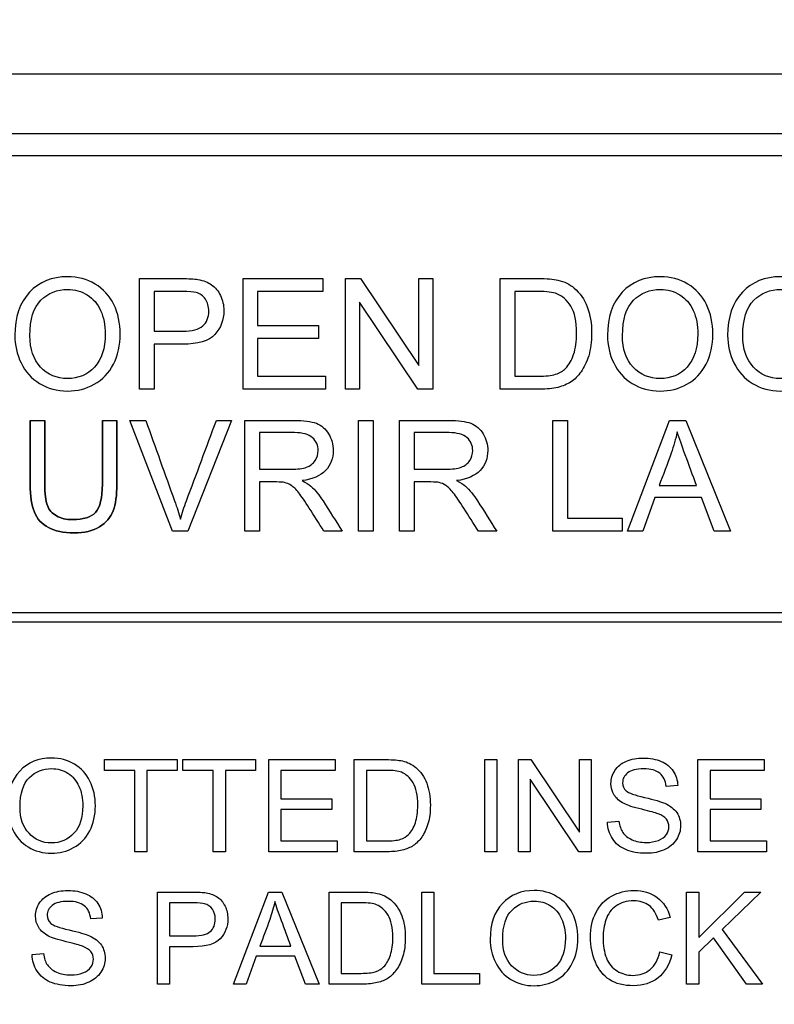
# Model space of a CAD drawing. Header units: inches. Extents: x 1 to 240, y -1 to 159.
# Tile 36 of 103: x 75.275 to 76.068, y 79.718 to 80.751. Entities that reach past the tile are written whole.
import ezdxf
from ezdxf.enums import TextEntityAlignment as Align

# ---------------------------------------------------------------- set-up
doc = ezdxf.new("R2010")
doc.units = ezdxf.units.IN
doc.header["$MEASUREMENT"] = 0
doc.layers.add('Default', color=7, linetype='Continuous')
doc.layers.add('LAB20180', color=7, linetype='Continuous')
doc.styles.add('SEACAD_Times_New_Roman', font='times.ttf')
doc.dimstyles.new('HAMMOND_(STH_-_240x160)', dxfattribs={"dimtxt": 1, "dimasz": 1.25, "dimexe": 0.5, "dimexo": 0.5, "dimgap": 0.25, "dimtad": 0, "dimtih": 1, "dimtoh": 1, "dimzin": 0, "dimdsep": 46, "dimtxsty": 'SEACAD_Times_New_Roman', "dimblk1": '_SE_FILLED', "dimblk2": '_SE_FILLED', "dimsah": 1, "dimcen": 0.5, "dimadec": 0, "dimazin": 0, "dimtfac": 0.8, "dimtofl": 0, "dimtmove": 0, "dimatfit": 3, "dimfxl": 1, "dimtolj": 1, "dimtzin": 0, "dimarcsym": 0})

# ---------------------------------------------------------------- blocks, each defined once
blk = doc.blocks.new('SE')
at = {"layer": 'LAB20180', "color": 7, "linetype": 'Continuous'}
for p, q in [((76.7518, 80.694), (74.5018, 80.694)), ((76.5638, 80.6315), (74.6898, 80.6315)), ((76.5638, 80.6085), (74.6898, 80.6085)), ((75.4009, 80.3634), (75.4009, 80.4796)), ((75.5097, 80.3634), (75.5097, 80.4796)), ((75.5097, 80.4796), (75.5935, 80.4796)), ((75.5935, 80.4796), (75.5935, 80.466)), ((75.6172, 80.3634), (75.6172, 80.4796)), ((75.6172, 80.4796), (75.633, 80.4796)), ((75.633, 80.4796), (75.6944, 80.3882)), ((75.6944, 80.3882), (75.6944, 80.4796)), ((75.6944, 80.4796), (75.7091, 80.4796)), ((75.7091, 80.4796), (75.7091, 80.3634)), ((75.7797, 80.3634), (75.7797, 80.4796)), ((75.4162, 80.466), (75.4162, 80.4242)), ((75.5935, 80.466), (75.525, 80.466)), ((75.525, 80.466), (75.525, 80.4302)), ((75.795, 80.466), (75.795, 80.377)), ((75.6934, 80.3634), (75.6319, 80.4547)), ((75.6319, 80.4547), (75.6319, 80.3634)), ((75.525, 80.4302), (75.5891, 80.4302)), ((75.5891, 80.4302), (75.5891, 80.4165)), ((75.5891, 80.4165), (75.525, 80.4165)), ((75.525, 80.4165), (75.525, 80.377)), ((75.4162, 80.4106), (75.4162, 80.3634)), ((75.525, 80.377), (75.5962, 80.377)), ((75.5962, 80.377), (75.5962, 80.3634)), ((75.4162, 80.3634), (75.4009, 80.3634)), ((75.5962, 80.3634), (75.5097, 80.3634)), ((75.6319, 80.3634), (75.6172, 80.3634)), ((75.7091, 80.3634), (75.6934, 80.3634)), ((75.2861, 80.3306), (75.3014, 80.3306)), ((75.362, 80.3306), (75.3772, 80.3306)), ((75.4357, 80.2144), (75.3909, 80.3306)), ((75.3909, 80.3306), (75.4075, 80.3306)), ((75.4974, 80.3306), (75.4518, 80.2144)), ((75.4817, 80.3306), (75.4974, 80.3306)), ((75.5117, 80.2144), (75.5117, 80.3306)), ((75.6309, 80.2144), (75.6309, 80.3306)), ((75.6309, 80.3306), (75.6462, 80.3306)), ((75.6462, 80.3306), (75.6462, 80.2144)), ((75.674, 80.2144), (75.674, 80.3306)), ((75.8352, 80.2144), (75.8352, 80.3306)), ((75.8352, 80.3306), (75.8505, 80.3306)), ((75.8505, 80.3306), (75.8505, 80.2281)), ((75.9134, 80.2144), (75.9577, 80.3306)), ((75.9577, 80.3306), (75.9746, 80.3306)), ((75.9746, 80.3306), (76.0218, 80.2144)), ((75.527, 80.3178), (75.527, 80.2794)), ((75.6893, 80.3178), (75.6893, 80.2794)), ((75.527, 80.266), (75.527, 80.2144)), ((75.6893, 80.266), (75.6893, 80.2144)), ((75.9467, 80.2622), (75.986, 80.2622)), ((75.942, 80.2496), (75.9296, 80.2144)), ((75.991, 80.2496), (75.942, 80.2496)), ((76.0043, 80.2144), (75.991, 80.2496)), ((75.8505, 80.2281), (75.9078, 80.2281)), ((75.9078, 80.2281), (75.9078, 80.2144)), ((75.4518, 80.2144), (75.4357, 80.2144)), ((75.527, 80.2144), (75.5117, 80.2144)), ((75.6138, 80.2144), (75.5946, 80.2144)), ((75.6462, 80.2144), (75.6309, 80.2144)), ((75.6893, 80.2144), (75.674, 80.2144)), ((75.7761, 80.2144), (75.7569, 80.2144)), ((75.9078, 80.2144), (75.8352, 80.2144)), ((75.9296, 80.2144), (75.9134, 80.2144)), ((76.0218, 80.2144), (76.0043, 80.2144)), ((74.6893, 80.129), (76.5643, 80.129)), ((76.5643, 80.119), (74.6893, 80.119)), ((75.3641, 79.9633), (75.3641, 79.9746)), ((75.3641, 79.9746), (75.4404, 79.9746)), ((75.4404, 79.9746), (75.4404, 79.9633)), ((75.4465, 79.9633), (75.4465, 79.9746)), ((75.4465, 79.9746), (75.5229, 79.9746)), ((75.5229, 79.9746), (75.5229, 79.9633)), ((75.5367, 79.8779), (75.5367, 79.9746)), ((75.5367, 79.9746), (75.6065, 79.9746)), ((75.6065, 79.9746), (75.6065, 79.9633)), ((75.6264, 79.8779), (75.6264, 79.9746)), ((75.7637, 79.8779), (75.7637, 79.9746)), ((75.7637, 79.9746), (75.7764, 79.9746)), ((75.7764, 79.9746), (75.7764, 79.8779)), ((75.7989, 79.8779), (75.7989, 79.9746)), ((75.7989, 79.9746), (75.812, 79.9746)), ((75.812, 79.9746), (75.8631, 79.8985)), ((75.8631, 79.8985), (75.8631, 79.9746)), ((75.8631, 79.9746), (75.8754, 79.9746)), ((75.8754, 79.9746), (75.8754, 79.8779)), ((75.9874, 79.8779), (75.9874, 79.9746)), ((75.9874, 79.9746), (76.0571, 79.9746)), ((76.0571, 79.9746), (76.0571, 79.9633)), ((75.3959, 79.9633), (75.3641, 79.9633)), ((75.3959, 79.8779), (75.3959, 79.9633)), ((75.4404, 79.9633), (75.4086, 79.9633)), ((75.4086, 79.9633), (75.4086, 79.8779)), ((75.4783, 79.9633), (75.4465, 79.9633)), ((75.4783, 79.8779), (75.4783, 79.9633)), ((75.5229, 79.9633), (75.4911, 79.9633)), ((75.4911, 79.9633), (75.4911, 79.8779)), ((75.6065, 79.9633), (75.5494, 79.9633)), ((75.5494, 79.9633), (75.5494, 79.9335)), ((75.6392, 79.9633), (75.6392, 79.8892)), ((76.0571, 79.9633), (76.0001, 79.9633)), ((76.0001, 79.9633), (76.0001, 79.9335)), ((75.8623, 79.8779), (75.8111, 79.9539)), ((75.8111, 79.9539), (75.8111, 79.8779)), ((75.9663, 79.9474), (75.954, 79.9465)), ((75.5494, 79.9335), (75.6028, 79.9335)), ((75.6028, 79.9335), (75.6028, 79.9221)), ((76.0001, 79.9335), (76.0535, 79.9335)), ((76.0535, 79.9335), (76.0535, 79.9221)), ((75.6028, 79.9221), (75.5494, 79.9221)), ((75.5494, 79.9221), (75.5494, 79.8892)), ((76.0535, 79.9221), (76.0001, 79.9221)), ((76.0001, 79.9221), (76.0001, 79.8892)), ((75.8924, 79.909), (75.9045, 79.9101)), ((75.5494, 79.8892), (75.6087, 79.8892)), ((75.6087, 79.8892), (75.6087, 79.8779)), ((76.0001, 79.8892), (76.0594, 79.8892)), ((76.0594, 79.8892), (76.0594, 79.8779)), ((75.4086, 79.8779), (75.3959, 79.8779)), ((75.4911, 79.8779), (75.4783, 79.8779)), ((75.6087, 79.8779), (75.5367, 79.8779)), ((75.7764, 79.8779), (75.7637, 79.8779)), ((75.8111, 79.8779), (75.7989, 79.8779)), ((75.8754, 79.8779), (75.8623, 79.8779)), ((76.0594, 79.8779), (75.9874, 79.8779)), ((75.4199, 79.7388), (75.4199, 79.8356)), ((75.4995, 79.7388), (75.5365, 79.8356)), ((75.5365, 79.8356), (75.5506, 79.8356)), ((75.5506, 79.8356), (75.5898, 79.7388)), ((75.6002, 79.7388), (75.6002, 79.8356)), ((75.6975, 79.7388), (75.6975, 79.8356)), ((75.6975, 79.8356), (75.7101, 79.8356)), ((75.7101, 79.8356), (75.7101, 79.7502)), ((75.9754, 79.7388), (75.9754, 79.8356)), ((75.9754, 79.8356), (75.9882, 79.8356)), ((75.9882, 79.8356), (75.9882, 79.7879)), ((75.9882, 79.7879), (76.0362, 79.8356)), ((76.0536, 79.8356), (76.013, 79.7964)), ((76.0362, 79.8356), (76.0536, 79.8356)), ((75.4326, 79.8242), (75.4326, 79.7895)), ((75.6129, 79.8242), (75.6129, 79.7502)), ((75.3619, 79.8083), (75.3497, 79.8074)), ((75.9584, 79.809), (75.9459, 79.8061)), ((76.013, 79.7964), (76.0554, 79.7388)), ((76.0039, 79.7876), (75.9882, 79.7724)), ((76.0385, 79.7388), (76.0039, 79.7876)), ((75.4326, 79.7781), (75.4326, 79.7388)), ((75.5273, 79.7786), (75.56, 79.7786)), ((75.9473, 79.7727), (75.96, 79.7695)), ((75.9882, 79.7724), (75.9882, 79.7388)), ((75.2881, 79.77), (75.3002, 79.7711)), ((75.5234, 79.7681), (75.513, 79.7388)), ((75.5641, 79.7681), (75.5234, 79.7681)), ((75.5752, 79.7388), (75.5641, 79.7681)), ((75.7101, 79.7502), (75.7579, 79.7502)), ((75.7579, 79.7502), (75.7579, 79.7388)), ((75.4326, 79.7388), (75.4199, 79.7388)), ((75.513, 79.7388), (75.4995, 79.7388)), ((75.5898, 79.7388), (75.5752, 79.7388)), ((75.7579, 79.7388), (75.6975, 79.7388)), ((75.9882, 79.7388), (75.9754, 79.7388)), ((76.0554, 79.7388), (76.0385, 79.7388))]:
    blk.add_line(p, q, dxfattribs=at)
for points, knots in [([(75.27, 80.4199), (75.27, 80.4392), (75.2751, 80.4542), (75.2854, 80.4652), (75.2957, 80.4761), (75.3091, 80.4815), (75.3361, 80.4815), (75.3457, 80.4789), (75.3543, 80.4738), (75.3629, 80.4687), (75.3695, 80.4615), (75.374, 80.4524), (75.3785, 80.4432), (75.3807, 80.4329), (75.3807, 80.4095), (75.3784, 80.399), (75.3736, 80.3897), (75.3688, 80.3805), (75.3621, 80.3734), (75.3448, 80.3638), (75.3354, 80.3615), (75.3144, 80.3615), (75.3047, 80.3641), (75.2875, 80.3746), (75.281, 80.3818), (75.2722, 80.4001), (75.27, 80.4097), (75.27, 80.4199)], [0, 0, 0, 0, 0.133447, 0.133447, 0.133447, 0.256218, 0.256218, 0.337096, 0.337096, 0.337096, 0.41739, 0.41739, 0.41739, 0.505072, 0.505072, 0.593922, 0.593922, 0.593922, 0.671214, 0.671214, 0.748505, 0.748505, 0.832337, 0.832337, 0.916168, 0.916168, 1, 1, 1, 1]), ([(75.4009, 80.4796), (75.4155, 80.4796), (75.4301, 80.4796), (75.4447, 80.4796), (75.4524, 80.4796), (75.4583, 80.4792), (75.4623, 80.4785), (75.4681, 80.4775), (75.4728, 80.4757), (75.4767, 80.473), (75.4805, 80.4703), (75.4837, 80.4666), (75.486, 80.4618), (75.4883, 80.4569), (75.4895, 80.4517), (75.4895, 80.436), (75.4864, 80.4277), (75.4801, 80.4209), (75.4738, 80.414), (75.4624, 80.4106), (75.446, 80.4106), (75.4361, 80.4106), (75.4261, 80.4106), (75.4162, 80.4106)], [0, 0, 0, 0, 0.217014, 0.217014, 0.217014, 0.304537, 0.304537, 0.304537, 0.381356, 0.381356, 0.381356, 0.454221, 0.454221, 0.454221, 0.534351, 0.534351, 0.671107, 0.671107, 0.671107, 0.85226, 0.85226, 0.85226, 1, 1, 1, 1]), ([(75.7797, 80.4796), (75.7931, 80.4796), (75.8064, 80.4796), (75.8197, 80.4796), (75.8287, 80.4796), (75.8357, 80.479), (75.8404, 80.4779), (75.8471, 80.4764), (75.8528, 80.4736), (75.8574, 80.4696), (75.8635, 80.4643), (75.8682, 80.4578), (75.8742, 80.4417), (75.8758, 80.4325), (75.8758, 80.4133), (75.8748, 80.4054), (75.8706, 80.3918), (75.8679, 80.3862), (75.8648, 80.3818), (75.8615, 80.3773), (75.858, 80.3737), (75.8542, 80.3712), (75.8503, 80.3686), (75.8457, 80.3667), (75.8349, 80.364), (75.8287, 80.3634), (75.8216, 80.3634), (75.8077, 80.3634), (75.7937, 80.3634), (75.7797, 80.3634)], [0, 0, 0, 0, 0.150345, 0.150345, 0.150345, 0.228664, 0.228664, 0.228664, 0.300657, 0.300657, 0.300657, 0.39723, 0.39723, 0.493802, 0.493802, 0.575961, 0.575961, 0.65812, 0.65812, 0.65812, 0.714757, 0.714757, 0.714757, 0.778567, 0.778567, 0.842377, 0.842377, 0.842377, 1, 1, 1, 1]), ([(75.8924, 80.4199), (75.8924, 80.4392), (75.8976, 80.4542), (75.9078, 80.4652), (75.9181, 80.4761), (75.9315, 80.4815), (75.9586, 80.4815), (75.9682, 80.4789), (75.9767, 80.4738), (75.9854, 80.4687), (75.9919, 80.4615), (75.9964, 80.4524), (76.0009, 80.4432), (76.0031, 80.4329), (76.0031, 80.4095), (76.0008, 80.399), (75.996, 80.3897), (75.9912, 80.3805), (75.9845, 80.3734), (75.9672, 80.3638), (75.9578, 80.3615), (75.9368, 80.3615), (75.9271, 80.3641), (75.9099, 80.3746), (75.9034, 80.3818), (75.8946, 80.4001), (75.8924, 80.4097), (75.8924, 80.4199)], [0, 0, 0, 0, 0.133447, 0.133447, 0.133447, 0.256218, 0.256218, 0.337096, 0.337096, 0.337096, 0.41739, 0.41739, 0.41739, 0.505072, 0.505072, 0.593922, 0.593922, 0.593922, 0.671214, 0.671214, 0.748505, 0.748505, 0.832337, 0.832337, 0.916168, 0.916168, 1, 1, 1, 1]), ([(76.0186, 80.4199), (76.0186, 80.4392), (76.0238, 80.4542), (76.0342, 80.4652), (76.0444, 80.476), (76.0578, 80.4815), (76.0848, 80.4815), (76.0944, 80.4789), (76.103, 80.4738), (76.1116, 80.4687), (76.1182, 80.4615), (76.1226, 80.4524), (76.1272, 80.4432), (76.1294, 80.4329), (76.1294, 80.4095), (76.127, 80.399), (76.1223, 80.3897), (76.1176, 80.3804), (76.1109, 80.3734), (76.1021, 80.3686), (76.0935, 80.3638), (76.0841, 80.3615), (76.0632, 80.3615), (76.0534, 80.3641), (76.0363, 80.3746), (76.0298, 80.3818), (76.0253, 80.391), (76.0208, 80.4), (76.0186, 80.4097), (76.0186, 80.4199)], [0, 0, 0, 0, 0.133552, 0.133552, 0.133552, 0.256182, 0.256182, 0.336966, 0.336966, 0.336966, 0.417259, 0.417259, 0.417259, 0.50495, 0.50495, 0.593811, 0.593811, 0.593811, 0.674596, 0.674596, 0.674596, 0.751479, 0.751479, 0.834867, 0.834867, 0.918256, 0.918256, 0.918256, 1, 1, 1, 1]), ([(75.2858, 80.4196), (75.2858, 80.4056), (75.2895, 80.3946), (75.297, 80.3866), (75.3046, 80.3786), (75.314, 80.3746), (75.3368, 80.3746), (75.3463, 80.3786), (75.3537, 80.3867), (75.3612, 80.3949), (75.3649, 80.4063), (75.3649, 80.4307), (75.3633, 80.4389), (75.3569, 80.453), (75.3523, 80.4585), (75.3461, 80.4623), (75.34, 80.4662), (75.3331, 80.4681), (75.3146, 80.4681), (75.3053, 80.4644), (75.2975, 80.4569), (75.2897, 80.4494), (75.2858, 80.437), (75.2858, 80.4196)], [0, 0, 0, 0, 0.129275, 0.129275, 0.129275, 0.243005, 0.243005, 0.359073, 0.359073, 0.359073, 0.493901, 0.493901, 0.579129, 0.579129, 0.664357, 0.664357, 0.664357, 0.743292, 0.743292, 0.854918, 0.854918, 0.854918, 1, 1, 1, 1]), ([(75.4162, 80.4242), (75.4262, 80.4242), (75.4362, 80.4242), (75.4462, 80.4242), (75.4562, 80.4242), (75.4633, 80.4261), (75.4716, 80.4335), (75.4737, 80.4387), (75.4737, 80.4503), (75.4725, 80.4545), (75.4701, 80.458), (75.4676, 80.4615), (75.4643, 80.4638), (75.4603, 80.4649), (75.4577, 80.4657), (75.4529, 80.466), (75.4459, 80.466), (75.436, 80.466), (75.4261, 80.466), (75.4162, 80.466)], [0, 0, 0, 0, 0.215503, 0.215503, 0.215503, 0.355036, 0.355036, 0.494568, 0.494568, 0.595609, 0.595609, 0.595609, 0.683177, 0.683177, 0.683177, 0.786668, 0.786668, 0.786668, 1, 1, 1, 1]), ([(75.795, 80.377), (75.8033, 80.377), (75.8116, 80.377), (75.8199, 80.377), (75.8275, 80.377), (75.8335, 80.3777), (75.8379, 80.3791), (75.8423, 80.3805), (75.8458, 80.3826), (75.8483, 80.3852), (75.8519, 80.389), (75.8548, 80.3937), (75.8569, 80.3999), (75.859, 80.4061), (75.8599, 80.4135), (75.8599, 80.4345), (75.858, 80.4438), (75.854, 80.4504), (75.85, 80.4569), (75.8451, 80.4613), (75.8393, 80.4636), (75.8353, 80.4651), (75.8286, 80.466), (75.8195, 80.466), (75.8113, 80.466), (75.8032, 80.466), (75.795, 80.466)], [0, 0, 0, 0, 0.131508, 0.131508, 0.131508, 0.228357, 0.228357, 0.228357, 0.292742, 0.292742, 0.292742, 0.383654, 0.383654, 0.383654, 0.499024, 0.499024, 0.657911, 0.657911, 0.657911, 0.763984, 0.763984, 0.763984, 0.870531, 0.870531, 0.870531, 1, 1, 1, 1]), ([(75.9082, 80.4196), (75.9082, 80.4056), (75.9119, 80.3946), (75.9194, 80.3866), (75.927, 80.3786), (75.9364, 80.3746), (75.9592, 80.3746), (75.9687, 80.3786), (75.9761, 80.3867), (75.9836, 80.3949), (75.9873, 80.4063), (75.9873, 80.4307), (75.9857, 80.4389), (75.9794, 80.453), (75.9747, 80.4585), (75.9685, 80.4623), (75.9624, 80.4662), (75.9556, 80.4681), (75.9371, 80.4681), (75.9277, 80.4644), (75.9199, 80.4569), (75.9121, 80.4494), (75.9082, 80.437), (75.9082, 80.4196)], [0, 0, 0, 0, 0.129275, 0.129275, 0.129275, 0.243005, 0.243005, 0.359073, 0.359073, 0.359073, 0.493901, 0.493901, 0.579129, 0.579129, 0.664357, 0.664357, 0.664357, 0.743292, 0.743292, 0.854918, 0.854918, 0.854918, 1, 1, 1, 1]), ([(76.0345, 80.4196), (76.0345, 80.4056), (76.0383, 80.3946), (76.0458, 80.3866), (76.0533, 80.3786), (76.0626, 80.3746), (76.0854, 80.3746), (76.095, 80.3786), (76.1025, 80.3867), (76.1099, 80.3948), (76.1136, 80.4063), (76.1136, 80.4307), (76.112, 80.4389), (76.1088, 80.4459), (76.1056, 80.4529), (76.101, 80.4585), (76.0949, 80.4623), (76.0887, 80.4662), (76.0818, 80.4681), (76.0633, 80.4681), (76.0541, 80.4644), (76.0462, 80.4569), (76.0385, 80.4494), (76.0345, 80.437), (76.0345, 80.4196)], [0, 0, 0, 0, 0.129378, 0.129378, 0.129378, 0.243105, 0.243105, 0.359168, 0.359168, 0.359168, 0.497718, 0.497718, 0.585299, 0.585299, 0.585299, 0.664203, 0.664203, 0.664203, 0.742363, 0.742363, 0.854817, 0.854817, 0.854817, 1, 1, 1, 1]), ([(75.2861, 80.3306), (75.2861, 80.3083), (75.2861, 80.2859), (75.2861, 80.2635), (75.2861, 80.2512), (75.2875, 80.2415), (75.2905, 80.2345), (75.2935, 80.2273), (75.2984, 80.2218), (75.3053, 80.2181), (75.3123, 80.2144), (75.3211, 80.2126), (75.3431, 80.2126), (75.3521, 80.2147), (75.3659, 80.2233), (75.3706, 80.2289), (75.3733, 80.2358), (75.3759, 80.2426), (75.3772, 80.2519), (75.3772, 80.2635), (75.3772, 80.2859), (75.3772, 80.3083), (75.3772, 80.3306)], [0, 0, 0, 0, 0.229418, 0.229418, 0.229418, 0.330545, 0.330545, 0.330545, 0.407304, 0.407304, 0.407304, 0.494622, 0.494622, 0.584436, 0.584436, 0.674249, 0.674249, 0.674249, 0.770593, 0.770593, 0.770593, 1, 1, 1, 1]), ([(75.3772, 80.3306), (75.3772, 80.3083), (75.3772, 80.2859), (75.3772, 80.2635), (75.3772, 80.2519), (75.3759, 80.2426), (75.3733, 80.2358), (75.3706, 80.2289), (75.3659, 80.2233), (75.3521, 80.2147), (75.3431, 80.2126), (75.3211, 80.2126), (75.3123, 80.2144), (75.3053, 80.2181), (75.2984, 80.2218), (75.2935, 80.2273), (75.2905, 80.2345), (75.2875, 80.2415), (75.2861, 80.2512), (75.2861, 80.2635), (75.2861, 80.2859), (75.2861, 80.3083), (75.2861, 80.3306)], [0, 0, 0, 0, 0.229407, 0.229407, 0.229407, 0.325751, 0.325751, 0.325751, 0.415564, 0.415564, 0.505378, 0.505378, 0.592696, 0.592696, 0.592696, 0.669455, 0.669455, 0.669455, 0.770582, 0.770582, 0.770582, 1, 1, 1, 1]), ([(75.362, 80.3306), (75.362, 80.3083), (75.362, 80.286), (75.362, 80.2637), (75.362, 80.2491), (75.3595, 80.2393), (75.3548, 80.2341), (75.35, 80.229), (75.3419, 80.2266), (75.3306, 80.2265), (75.324, 80.2264), (75.3185, 80.2278), (75.3139, 80.2304), (75.3093, 80.2329), (75.306, 80.2366), (75.3042, 80.2413), (75.3024, 80.2461), (75.3014, 80.2536), (75.3014, 80.2637), (75.3014, 80.286), (75.3014, 80.3083), (75.3014, 80.3306)], [0, 0, 0, 0, 0.272245, 0.272245, 0.272245, 0.398418, 0.398418, 0.398418, 0.504467, 0.504467, 0.504467, 0.574983, 0.574983, 0.574983, 0.63571, 0.63571, 0.63571, 0.727727, 0.727727, 0.727727, 1, 1, 1, 1]), ([(75.3014, 80.3306), (75.3014, 80.3083), (75.3014, 80.286), (75.3014, 80.2637), (75.3014, 80.2536), (75.3024, 80.2461), (75.3042, 80.2413), (75.306, 80.2366), (75.3093, 80.2329), (75.3139, 80.2304), (75.3185, 80.2278), (75.324, 80.2264), (75.3306, 80.2265), (75.3419, 80.2266), (75.35, 80.229), (75.3548, 80.2341), (75.3595, 80.2393), (75.362, 80.2491), (75.362, 80.2637), (75.362, 80.286), (75.362, 80.3083), (75.362, 80.3306)], [0, 0, 0, 0, 0.272273, 0.272273, 0.272273, 0.36429, 0.36429, 0.36429, 0.425017, 0.425017, 0.425017, 0.495533, 0.495533, 0.495533, 0.601582, 0.601582, 0.601582, 0.727755, 0.727755, 0.727755, 1, 1, 1, 1]), ([(75.4075, 80.3306), (75.4176, 80.3025), (75.4277, 80.2743), (75.4378, 80.2461), (75.4402, 80.2394), (75.4423, 80.2331), (75.4439, 80.2271)], [0, 0, 0, 0, 0.817951, 0.817951, 0.817951, 1, 1, 1, 1]), ([(75.4439, 80.2271), (75.4457, 80.2335), (75.4478, 80.2398), (75.4502, 80.2461), (75.4608, 80.2743), (75.4712, 80.3025), (75.4817, 80.3306)], [0, 0, 0, 0, 0.181757, 0.181757, 0.181757, 1, 1, 1, 1]), ([(75.5117, 80.3306), (75.5288, 80.3306), (75.5459, 80.3306), (75.5631, 80.3306), (75.5734, 80.3306), (75.5813, 80.3296), (75.5867, 80.3276), (75.5921, 80.3254), (75.5964, 80.3218), (75.5996, 80.3165), (75.6028, 80.3111), (75.6044, 80.3054), (75.6044, 80.2907), (75.6017, 80.2838), (75.5911, 80.2725), (75.5829, 80.2689), (75.5717, 80.2674)], [0, 0, 0, 0, 0.318575, 0.318575, 0.318575, 0.466703, 0.466703, 0.466703, 0.574013, 0.574013, 0.574013, 0.693867, 0.693867, 0.846933, 0.846933, 1, 1, 1, 1]), ([(75.674, 80.3306), (75.6911, 80.3306), (75.7082, 80.3306), (75.7254, 80.3306), (75.7357, 80.3306), (75.7436, 80.3296), (75.749, 80.3276), (75.7544, 80.3254), (75.7587, 80.3218), (75.7619, 80.3165), (75.7651, 80.3111), (75.7667, 80.3054), (75.7667, 80.2907), (75.764, 80.2838), (75.7534, 80.2725), (75.7452, 80.2689), (75.734, 80.2674)], [0, 0, 0, 0, 0.318575, 0.318575, 0.318575, 0.466703, 0.466703, 0.466703, 0.574013, 0.574013, 0.574013, 0.693867, 0.693867, 0.846933, 0.846933, 1, 1, 1, 1]), ([(75.527, 80.2794), (75.538, 80.2794), (75.549, 80.2794), (75.56, 80.2794), (75.567, 80.2794), (75.5725, 80.2801), (75.5765, 80.2815), (75.5804, 80.283), (75.5835, 80.2853), (75.5855, 80.2885), (75.5875, 80.2917), (75.5886, 80.2952), (75.5886, 80.3044), (75.5866, 80.309), (75.5826, 80.3125), (75.5786, 80.316), (75.5724, 80.3178), (75.5637, 80.3178), (75.5515, 80.3178), (75.5392, 80.3178), (75.527, 80.3178)], [0, 0, 0, 0, 0.228536, 0.228536, 0.228536, 0.344079, 0.344079, 0.344079, 0.424532, 0.424532, 0.424532, 0.498881, 0.498881, 0.606611, 0.606611, 0.606611, 0.74578, 0.74578, 0.74578, 1, 1, 1, 1]), ([(75.6893, 80.2794), (75.7003, 80.2794), (75.7113, 80.2794), (75.7223, 80.2794), (75.7293, 80.2794), (75.7348, 80.2801), (75.7387, 80.2815), (75.7427, 80.283), (75.7458, 80.2853), (75.7478, 80.2885), (75.7498, 80.2917), (75.7509, 80.2952), (75.7509, 80.3044), (75.7489, 80.309), (75.7449, 80.3125), (75.7409, 80.316), (75.7346, 80.3178), (75.726, 80.3178), (75.7137, 80.3178), (75.7015, 80.3178), (75.6893, 80.3178)], [0, 0, 0, 0, 0.228536, 0.228536, 0.228536, 0.344079, 0.344079, 0.344079, 0.424532, 0.424532, 0.424532, 0.498881, 0.498881, 0.606611, 0.606611, 0.606611, 0.74578, 0.74578, 0.74578, 1, 1, 1, 1]), ([(75.9657, 80.3187), (75.9641, 80.3111), (75.962, 80.3037), (75.9593, 80.2962), (75.9553, 80.2848), (75.9509, 80.2736), (75.9467, 80.2622)], [0, 0, 0, 0, 0.391075, 0.391075, 0.391075, 1, 1, 1, 1]), ([(75.986, 80.2622), (75.982, 80.2729), (75.9781, 80.2837), (75.9741, 80.2944), (75.9705, 80.3042), (75.9677, 80.3122), (75.9657, 80.3187)], [0, 0, 0, 0, 0.571633, 0.571633, 0.571633, 1, 1, 1, 1]), ([(75.5946, 80.2144), (75.5895, 80.2225), (75.5844, 80.2306), (75.5792, 80.2386), (75.5748, 80.2456), (75.571, 80.2509), (75.5682, 80.2546), (75.5653, 80.2584), (75.5626, 80.2609), (75.5604, 80.2624), (75.5581, 80.2639), (75.5557, 80.2648), (75.5533, 80.2655), (75.5517, 80.2659), (75.5488, 80.266), (75.5448, 80.266), (75.5388, 80.266), (75.5329, 80.266), (75.527, 80.266)], [0, 0, 0, 0, 0.307391, 0.307391, 0.307391, 0.515966, 0.515966, 0.515966, 0.634269, 0.634269, 0.634269, 0.717028, 0.717028, 0.717028, 0.809332, 0.809332, 0.809332, 1, 1, 1, 1]), ([(75.5717, 80.2674), (75.5758, 80.2654), (75.5788, 80.2635), (75.5809, 80.2616), (75.5856, 80.2575), (75.5898, 80.2522), (75.5937, 80.2461), (75.6005, 80.2356), (75.6071, 80.225), (75.6138, 80.2144)], [0, 0, 0, 0, 0.159077, 0.159077, 0.159077, 0.452408, 0.452408, 0.452408, 1, 1, 1, 1]), ([(75.7569, 80.2144), (75.7518, 80.2225), (75.7467, 80.2306), (75.7415, 80.2386), (75.7371, 80.2456), (75.7333, 80.2509), (75.7305, 80.2546), (75.7276, 80.2584), (75.7249, 80.2609), (75.7227, 80.2624), (75.7204, 80.2639), (75.718, 80.2648), (75.7156, 80.2655), (75.714, 80.2659), (75.7111, 80.266), (75.707, 80.266), (75.7011, 80.266), (75.6952, 80.266), (75.6893, 80.266)], [0, 0, 0, 0, 0.307391, 0.307391, 0.307391, 0.515966, 0.515966, 0.515966, 0.634269, 0.634269, 0.634269, 0.717028, 0.717028, 0.717028, 0.809332, 0.809332, 0.809332, 1, 1, 1, 1]), ([(75.734, 80.2674), (75.7381, 80.2654), (75.7411, 80.2635), (75.7432, 80.2616), (75.7479, 80.2575), (75.752, 80.2522), (75.756, 80.2461), (75.7628, 80.2356), (75.7694, 80.225), (75.7761, 80.2144)], [0, 0, 0, 0, 0.159077, 0.159077, 0.159077, 0.452408, 0.452408, 0.452408, 1, 1, 1, 1]), ([(75.2624, 79.9249), (75.2624, 79.941), (75.2666, 79.9535), (75.2752, 79.9626), (75.2838, 79.9717), (75.2949, 79.9762), (75.3174, 79.9762), (75.3255, 79.9741), (75.3326, 79.9698), (75.3398, 79.9655), (75.3452, 79.9596), (75.3489, 79.952), (75.3527, 79.9443), (75.3546, 79.9357), (75.3546, 79.9163), (75.3526, 79.9075), (75.3447, 79.892), (75.3391, 79.8862), (75.3318, 79.8822), (75.3246, 79.8782), (75.3168, 79.8763), (75.2994, 79.8763), (75.2913, 79.8785), (75.277, 79.8872), (75.2716, 79.8932), (75.2678, 79.9008), (75.2641, 79.9084), (75.2624, 79.9164), (75.2624, 79.9249)], [0, 0, 0, 0, 0.133501, 0.133501, 0.133501, 0.256494, 0.256494, 0.336935, 0.336935, 0.336935, 0.41723, 0.41723, 0.41723, 0.502263, 0.502263, 0.588431, 0.588431, 0.674599, 0.674599, 0.674599, 0.751492, 0.751492, 0.834891, 0.834891, 0.918291, 0.918291, 0.918291, 1, 1, 1, 1]), ([(75.6264, 79.9746), (75.6376, 79.9746), (75.6487, 79.9746), (75.6598, 79.9746), (75.6673, 79.9746), (75.6731, 79.9741), (75.677, 79.9732), (75.6825, 79.972), (75.6873, 79.9696), (75.6911, 79.9663), (75.6962, 79.9619), (75.7001, 79.9564), (75.7051, 79.943), (75.7064, 79.9354), (75.7064, 79.9194), (75.7056, 79.9128), (75.7021, 79.9015), (75.6999, 79.8968), (75.6973, 79.8931), (75.6946, 79.8894), (75.6916, 79.8864), (75.6884, 79.8843), (75.6852, 79.8822), (75.6814, 79.8806), (75.6769, 79.8795), (75.6724, 79.8784), (75.6672, 79.8779), (75.6613, 79.8779), (75.6497, 79.8779), (75.6381, 79.8779), (75.6264, 79.8779)], [0, 0, 0, 0, 0.150635, 0.150635, 0.150635, 0.228663, 0.228663, 0.228663, 0.300656, 0.300656, 0.300656, 0.397229, 0.397229, 0.493801, 0.493801, 0.57596, 0.57596, 0.658118, 0.658118, 0.658118, 0.714755, 0.714755, 0.714755, 0.771767, 0.771767, 0.771767, 0.842391, 0.842391, 0.842391, 1, 1, 1, 1]), ([(75.9045, 79.9101), (75.9051, 79.9052), (75.9064, 79.9012), (75.9085, 79.8981), (75.9106, 79.895), (75.9138, 79.8924), (75.9226, 79.8886), (75.9275, 79.8876), (75.9378, 79.8876), (75.9421, 79.8883), (75.9496, 79.8913), (75.9524, 79.8933), (75.9543, 79.8958), (75.9561, 79.8983), (75.957, 79.9011), (75.957, 79.9071), (75.9561, 79.9098), (75.9524, 79.9143), (75.9496, 79.9161), (75.9455, 79.9177), (75.9429, 79.9187), (75.9372, 79.9202), (75.9284, 79.9224), (75.9195, 79.9245), (75.9133, 79.9266), (75.9098, 79.9284), (75.9051, 79.9309), (75.9017, 79.9338), (75.8972, 79.941), (75.8961, 79.945), (75.8961, 79.9544), (75.8975, 79.9589), (75.903, 79.9674), (75.907, 79.9707), (75.9123, 79.9729), (75.9176, 79.975), (75.9235, 79.9762), (75.9372, 79.9762), (75.9435, 79.975), (75.9489, 79.9727), (75.9544, 79.9704), (75.9586, 79.9671), (75.9615, 79.9626), (75.9644, 79.958), (75.966, 79.953), (75.9663, 79.9474)], [0, 0, 0, 0, 0.049737, 0.049737, 0.049737, 0.102953, 0.102953, 0.156169, 0.156169, 0.203125, 0.203125, 0.250081, 0.250081, 0.250081, 0.285882, 0.285882, 0.322462, 0.322462, 0.359041, 0.359041, 0.359041, 0.428406, 0.428406, 0.428406, 0.504956, 0.504956, 0.504956, 0.558461, 0.558461, 0.611967, 0.611967, 0.669295, 0.669295, 0.726622, 0.726622, 0.726622, 0.796276, 0.796276, 0.872827, 0.872827, 0.872827, 0.93708, 0.93708, 0.93708, 1, 1, 1, 1]), ([(75.2755, 79.9247), (75.2755, 79.913), (75.2787, 79.9038), (75.2849, 79.8972), (75.2912, 79.8905), (75.2989, 79.8871), (75.318, 79.8871), (75.3259, 79.8905), (75.3321, 79.8973), (75.3383, 79.904), (75.3414, 79.9136), (75.3414, 79.9339), (75.3401, 79.9407), (75.3374, 79.9466), (75.3347, 79.9524), (75.3309, 79.957), (75.3258, 79.9602), (75.3207, 79.9635), (75.3149, 79.9651), (75.2995, 79.9651), (75.2918, 79.962), (75.2853, 79.9557), (75.2788, 79.9495), (75.2755, 79.9392), (75.2755, 79.9247)], [0, 0, 0, 0, 0.129375, 0.129375, 0.129375, 0.243501, 0.243501, 0.35918, 0.35918, 0.35918, 0.497727, 0.497727, 0.585306, 0.585306, 0.585306, 0.664209, 0.664209, 0.664209, 0.742367, 0.742367, 0.854819, 0.854819, 0.854819, 1, 1, 1, 1]), ([(75.6392, 79.8892), (75.6461, 79.8892), (75.653, 79.8892), (75.6599, 79.8892), (75.6662, 79.8892), (75.6713, 79.8898), (75.6749, 79.8909), (75.6786, 79.8921), (75.6814, 79.8938), (75.6866, 79.8991), (75.689, 79.9031), (75.6924, 79.9134), (75.6932, 79.9196), (75.6932, 79.9371), (75.6916, 79.9448), (75.6882, 79.9503), (75.6849, 79.9557), (75.6809, 79.9594), (75.6761, 79.9613), (75.6727, 79.9626), (75.6671, 79.9633), (75.6595, 79.9633), (75.6527, 79.9633), (75.646, 79.9633), (75.6392, 79.9633)], [0, 0, 0, 0, 0.131476, 0.131476, 0.131476, 0.228302, 0.228302, 0.228302, 0.304092, 0.304092, 0.408861, 0.408861, 0.513629, 0.513629, 0.657915, 0.657915, 0.657915, 0.763619, 0.763619, 0.763619, 0.870548, 0.870548, 0.870548, 1, 1, 1, 1]), ([(75.954, 79.9465), (75.9533, 79.9525), (75.9511, 79.9571), (75.9435, 79.9633), (75.9379, 79.9648), (75.9305, 79.9649), (75.9228, 79.9649), (75.9172, 79.9634), (75.9136, 79.9606), (75.9101, 79.9578), (75.9083, 79.9543), (75.9083, 79.9468), (75.9096, 79.944), (75.9121, 79.9418), (75.9145, 79.9395), (75.921, 79.9372), (75.9313, 79.9349), (75.9417, 79.9325), (75.9488, 79.9304), (75.9527, 79.9287), (75.9584, 79.9261), (75.9625, 79.9228), (75.9652, 79.9189), (75.9679, 79.9149), (75.9692, 79.9103), (75.9692, 79.9), (75.9678, 79.8951), (75.9648, 79.8906), (75.9618, 79.8861), (75.9577, 79.8826), (75.9521, 79.88), (75.9467, 79.8775), (75.9405, 79.8763), (75.9248, 79.8763), (75.9175, 79.8775), (75.9116, 79.8801), (75.9057, 79.8826), (75.9011, 79.8864), (75.8977, 79.8916), (75.8944, 79.8967), (75.8926, 79.9025), (75.8924, 79.909)], [0, 0, 0, 0, 0.065172, 0.065172, 0.130344, 0.130344, 0.130344, 0.19945, 0.19945, 0.19945, 0.244407, 0.244407, 0.283562, 0.283562, 0.283562, 0.363795, 0.363795, 0.363795, 0.450609, 0.450609, 0.450609, 0.513215, 0.513215, 0.513215, 0.571162, 0.571162, 0.629832, 0.629832, 0.629832, 0.695162, 0.695162, 0.695162, 0.766368, 0.766368, 0.856873, 0.856873, 0.856873, 0.928294, 0.928294, 0.928294, 1, 1, 1, 1]), ([(75.3002, 79.7711), (75.3007, 79.7662), (75.302, 79.7622), (75.3042, 79.7591), (75.3063, 79.756), (75.3094, 79.7534), (75.3138, 79.7515), (75.3182, 79.7495), (75.3231, 79.7486), (75.3335, 79.7486), (75.3378, 79.7493), (75.3416, 79.7508), (75.3453, 79.7522), (75.3481, 79.7542), (75.3499, 79.7568), (75.3517, 79.7593), (75.3526, 79.7621), (75.3526, 79.7681), (75.3517, 79.7707), (75.3499, 79.773), (75.3482, 79.7752), (75.3452, 79.7771), (75.3412, 79.7787), (75.3386, 79.7796), (75.3329, 79.7812), (75.324, 79.7834), (75.3152, 79.7855), (75.3089, 79.7875), (75.3054, 79.7894), (75.3009, 79.7919), (75.2974, 79.7948), (75.2929, 79.802), (75.2917, 79.806), (75.2917, 79.8154), (75.2931, 79.8199), (75.2959, 79.8242), (75.2987, 79.8284), (75.3027, 79.8316), (75.308, 79.8338), (75.3133, 79.836), (75.3192, 79.8372), (75.3329, 79.8372), (75.3391, 79.836), (75.3501, 79.8314), (75.3543, 79.828), (75.3572, 79.8235), (75.3602, 79.8191), (75.3617, 79.814), (75.3619, 79.8083)], [0, 0, 0, 0, 0.049757, 0.049757, 0.049757, 0.098353, 0.098353, 0.098353, 0.156887, 0.156887, 0.209223, 0.209223, 0.209223, 0.249739, 0.249739, 0.249739, 0.283412, 0.283412, 0.317817, 0.317817, 0.317817, 0.358993, 0.358993, 0.358993, 0.428589, 0.428589, 0.428589, 0.505143, 0.505143, 0.505143, 0.556772, 0.556772, 0.608402, 0.608402, 0.66527, 0.66527, 0.66527, 0.726459, 0.726459, 0.726459, 0.791469, 0.791469, 0.86428, 0.86428, 0.937091, 0.937091, 0.937091, 1, 1, 1, 1]), ([(75.4199, 79.8356), (75.432, 79.8356), (75.4442, 79.8356), (75.4563, 79.8356), (75.4628, 79.8356), (75.4676, 79.8353), (75.4711, 79.8347), (75.4758, 79.8339), (75.4797, 79.8324), (75.483, 79.8301), (75.4862, 79.8279), (75.4888, 79.8248), (75.4908, 79.8208), (75.4927, 79.8168), (75.4937, 79.8123), (75.4937, 79.7993), (75.4911, 79.7924), (75.4858, 79.7866), (75.4806, 79.781), (75.4711, 79.7781), (75.4574, 79.7781), (75.4491, 79.7782), (75.4408, 79.7781), (75.4326, 79.7781)], [0, 0, 0, 0, 0.21661, 0.21661, 0.21661, 0.304505, 0.304505, 0.304505, 0.380971, 0.380971, 0.380971, 0.454007, 0.454007, 0.454007, 0.533581, 0.533581, 0.671222, 0.671222, 0.671222, 0.852276, 0.852276, 0.852276, 1, 1, 1, 1]), ([(75.6002, 79.8356), (75.6113, 79.8356), (75.6224, 79.8356), (75.6335, 79.8356), (75.6411, 79.8356), (75.6468, 79.8351), (75.6507, 79.8342), (75.6563, 79.8329), (75.661, 79.8306), (75.6649, 79.8273), (75.67, 79.8229), (75.6738, 79.8174), (75.6764, 79.8107), (75.679, 79.804), (75.6801, 79.7964), (75.6801, 79.7804), (75.6793, 79.7738), (75.6776, 79.7682), (75.6759, 79.7625), (75.6737, 79.7578), (75.671, 79.7541), (75.6683, 79.7504), (75.6654, 79.7474), (75.6622, 79.7453), (75.659, 79.7432), (75.6513, 79.74), (75.641, 79.7388), (75.6351, 79.7388), (75.6235, 79.7388), (75.6119, 79.7388), (75.6002, 79.7388)], [0, 0, 0, 0, 0.150371, 0.150371, 0.150371, 0.228413, 0.228413, 0.228413, 0.300667, 0.300667, 0.300667, 0.392561, 0.392561, 0.392561, 0.49805, 0.49805, 0.587795, 0.587795, 0.587795, 0.658522, 0.658522, 0.658522, 0.714974, 0.714974, 0.714974, 0.778673, 0.842373, 0.842373, 0.842373, 1, 1, 1, 1]), ([(75.7692, 79.7859), (75.7692, 79.8019), (75.7735, 79.8145), (75.7821, 79.8235), (75.7907, 79.8326), (75.8018, 79.8372), (75.8243, 79.8372), (75.8323, 79.8351), (75.8394, 79.8307), (75.8466, 79.8264), (75.8521, 79.8206), (75.8558, 79.813), (75.8596, 79.8053), (75.8614, 79.7967), (75.8614, 79.7772), (75.8595, 79.7685), (75.8555, 79.7608), (75.8516, 79.753), (75.846, 79.7472), (75.8387, 79.7432), (75.8315, 79.7392), (75.8237, 79.7372), (75.8063, 79.7372), (75.7982, 79.7394), (75.791, 79.7438), (75.7838, 79.7482), (75.7784, 79.7542), (75.7711, 79.7694), (75.7692, 79.7774), (75.7692, 79.7859)], [0, 0, 0, 0, 0.133273, 0.133273, 0.133273, 0.256145, 0.256145, 0.337088, 0.337088, 0.337088, 0.417209, 0.417209, 0.417209, 0.504865, 0.504865, 0.59369, 0.59369, 0.59369, 0.674486, 0.674486, 0.674486, 0.7532, 0.7532, 0.837969, 0.837969, 0.837969, 0.918984, 0.918984, 1, 1, 1, 1]), ([(75.96, 79.7695), (75.9573, 79.759), (75.9525, 79.751), (75.9386, 79.74), (75.93, 79.7372), (75.9096, 79.7372), (75.9011, 79.7393), (75.8946, 79.7436), (75.8881, 79.7478), (75.8831, 79.7539), (75.8797, 79.762), (75.8763, 79.77), (75.8746, 79.7787), (75.8746, 79.798), (75.8765, 79.8067), (75.8804, 79.8143), (75.8842, 79.8217), (75.8897, 79.8275), (75.8968, 79.8313), (75.9039, 79.8352), (75.9117, 79.8372), (75.9299, 79.8372), (75.938, 79.8347), (75.9447, 79.8298), (75.9512, 79.8249), (75.9559, 79.8179), (75.9584, 79.809)], [0, 0, 0, 0, 0.104515, 0.104515, 0.20903, 0.20903, 0.316895, 0.316895, 0.316895, 0.409439, 0.409439, 0.409439, 0.508798, 0.508798, 0.616436, 0.616436, 0.616436, 0.708906, 0.708906, 0.708906, 0.7999, 0.7999, 0.902524, 0.902524, 0.902524, 1, 1, 1, 1]), ([(75.3497, 79.8074), (75.349, 79.8135), (75.3468, 79.8181), (75.3392, 79.8242), (75.3336, 79.8258), (75.3184, 79.8258), (75.3128, 79.8244), (75.3058, 79.8187), (75.304, 79.8153), (75.304, 79.8078), (75.3052, 79.805), (75.3078, 79.8027), (75.3102, 79.8005), (75.3166, 79.7982), (75.327, 79.7958), (75.3374, 79.7935), (75.3445, 79.7914), (75.3484, 79.7897), (75.354, 79.7871), (75.3582, 79.7838), (75.3609, 79.7798), (75.3635, 79.7759), (75.3649, 79.7713), (75.3649, 79.7609), (75.3634, 79.7561), (75.3605, 79.7516), (75.3576, 79.747), (75.3533, 79.7435), (75.3478, 79.741), (75.3423, 79.7384), (75.3361, 79.7372), (75.3205, 79.7372), (75.3132, 79.7385), (75.3073, 79.741), (75.3014, 79.7436), (75.2967, 79.7474), (75.2934, 79.7526), (75.2901, 79.7577), (75.2882, 79.7635), (75.2881, 79.77)], [0, 0, 0, 0, 0.056749, 0.056749, 0.113497, 0.113497, 0.172713, 0.172713, 0.231929, 0.231929, 0.283505, 0.283505, 0.283505, 0.363754, 0.363754, 0.363754, 0.450584, 0.450584, 0.450584, 0.513378, 0.513378, 0.513378, 0.571906, 0.571906, 0.629711, 0.629711, 0.629711, 0.695091, 0.695091, 0.695091, 0.766602, 0.766602, 0.856826, 0.856826, 0.856826, 0.928247, 0.928247, 0.928247, 1, 1, 1, 1]), ([(75.4326, 79.7895), (75.4409, 79.7895), (75.4492, 79.7895), (75.4576, 79.7895), (75.4659, 79.7895), (75.4718, 79.791), (75.4788, 79.7972), (75.4805, 79.8016), (75.4805, 79.8112), (75.4795, 79.8147), (75.4754, 79.8205), (75.4727, 79.8224), (75.4693, 79.8233), (75.4672, 79.8239), (75.4632, 79.8242), (75.4573, 79.8242), (75.4491, 79.8242), (75.4408, 79.8242), (75.4326, 79.8242)], [0, 0, 0, 0, 0.215401, 0.215401, 0.215401, 0.351094, 0.351094, 0.486787, 0.486787, 0.585048, 0.585048, 0.683308, 0.683308, 0.683308, 0.786817, 0.786817, 0.786817, 1, 1, 1, 1]), ([(75.5431, 79.8256), (75.5417, 79.8193), (75.54, 79.8131), (75.5378, 79.8069), (75.5346, 79.7974), (75.5308, 79.788), (75.5273, 79.7786)], [0, 0, 0, 0, 0.391024, 0.391024, 0.391024, 1, 1, 1, 1]), ([(75.56, 79.7786), (75.5567, 79.7875), (75.5534, 79.7964), (75.5501, 79.8054), (75.547, 79.8135), (75.5447, 79.8203), (75.5431, 79.8256)], [0, 0, 0, 0, 0.571862, 0.571862, 0.571862, 1, 1, 1, 1]), ([(75.6129, 79.7502), (75.6198, 79.7502), (75.6267, 79.7502), (75.6336, 79.7502), (75.64, 79.7502), (75.645, 79.7508), (75.6486, 79.7519), (75.6523, 79.7531), (75.6552, 79.7548), (75.6573, 79.757), (75.6604, 79.76), (75.6628, 79.7641), (75.6644, 79.7693), (75.6661, 79.7744), (75.667, 79.7806), (75.667, 79.798), (75.6653, 79.8058), (75.662, 79.8113), (75.6587, 79.8167), (75.6546, 79.8204), (75.6499, 79.8222), (75.6465, 79.8236), (75.6409, 79.8242), (75.6333, 79.8242), (75.6265, 79.8242), (75.6197, 79.8242), (75.6129, 79.8242)], [0, 0, 0, 0, 0.131848, 0.131848, 0.131848, 0.228246, 0.228246, 0.228246, 0.292656, 0.292656, 0.292656, 0.383802, 0.383802, 0.383802, 0.499158, 0.499158, 0.658026, 0.658026, 0.658026, 0.76369, 0.76369, 0.76369, 0.870593, 0.870593, 0.870593, 1, 1, 1, 1]), ([(75.7824, 79.7857), (75.7824, 79.774), (75.7855, 79.7648), (75.7917, 79.7582), (75.798, 79.7515), (75.8058, 79.7481), (75.8248, 79.7481), (75.8327, 79.7515), (75.8389, 79.7582), (75.8451, 79.765), (75.8483, 79.7746), (75.8483, 79.7949), (75.8469, 79.8017), (75.8416, 79.8134), (75.8378, 79.8179), (75.8326, 79.8212), (75.8275, 79.8245), (75.8218, 79.826), (75.8064, 79.826), (75.7987, 79.823), (75.7922, 79.8167), (75.7857, 79.8105), (75.7824, 79.8002), (75.7824, 79.7857)], [0, 0, 0, 0, 0.129296, 0.129296, 0.129296, 0.243045, 0.243045, 0.359132, 0.359132, 0.359132, 0.493969, 0.493969, 0.579203, 0.579203, 0.664437, 0.664437, 0.664437, 0.743293, 0.743293, 0.854806, 0.854806, 0.854806, 1, 1, 1, 1]), ([(75.9459, 79.8061), (75.9437, 79.8131), (75.9404, 79.8183), (75.9362, 79.8215), (75.9319, 79.8247), (75.9265, 79.8262), (75.92, 79.8263), (75.9126, 79.8264), (75.9063, 79.8245), (75.9013, 79.8209), (75.8964, 79.8173), (75.8928, 79.8126), (75.8908, 79.8065), (75.8888, 79.8005), (75.8878, 79.7944), (75.8878, 79.7797), (75.889, 79.7725), (75.8913, 79.7664), (75.8937, 79.7603), (75.8975, 79.7557), (75.9025, 79.7527), (75.9076, 79.7496), (75.9131, 79.7481), (75.9262, 79.7481), (75.9322, 79.7502), (75.9421, 79.7584), (75.9456, 79.7646), (75.9473, 79.7727)], [0, 0, 0, 0, 0.097095, 0.097095, 0.097095, 0.18707, 0.18707, 0.18707, 0.290732, 0.290732, 0.290732, 0.385579, 0.385579, 0.385579, 0.478972, 0.478972, 0.599722, 0.599722, 0.599722, 0.694305, 0.694305, 0.694305, 0.782617, 0.782617, 0.891308, 0.891308, 1, 1, 1, 1])]:
    blk.add_open_spline(points, degree=3, knots=knots, dxfattribs=at)
blk = doc.blocks.new('DMBLK2888')
at = {"layer": 'Default', "linetype": 'Continuous'}
for points in [[(83.5847, 86.7566), (83.3764, 88.0066), (83.1681, 86.7566)], [(83.5847, 76.179), (83.1681, 76.179), (83.3764, 74.929)]]:
    blk.add_hatch(color=7, dxfattribs=at).paths.add_polyline_path(points)
at = {"layer": 'Default', "color": 7, "linetype": 'Continuous'}
for p, q in [((78.5988, 88.0066), (83.8764, 88.0066)), ((83.3764, 88.0066), (83.3764, 82.3178)), ((83.3764, 80.9678), (83.3764, 74.929)), ((75.7463, 74.929), (83.8764, 74.929))]:
    blk.add_line(p, q, dxfattribs=at)
at = {"layer": 'Default', "color": 7, "linetype": 'Continuous', "style": 'SEACAD_Times_New_Roman'}
blk.add_text('13.08', height=1, dxfattribs=at).set_placement((81.6703, 81.9678), align=Align.TOP_LEFT)
blk = doc.blocks.new('_SE_FILLED')
at = {"color": 0}
blk.add_line((0, 0), (-1, 0), dxfattribs=at)
blk.add_solid([(0, 0), (-1, -0.1665), (-1, 0.1665), (0, 0)], dxfattribs=at)

msp = doc.modelspace()

# ---------------------------------------------------------------- block references
at = {"layer": 'Default'}
msp.add_blockref('SE', (0, 0), dxfattribs=at)

# ---------------------------------------------------------------- dimensions: what is measured, and where the dimension line sits
at = {"layer": 'Default', "color": 7, "linetype": 'Continuous'}
dim = msp.add_linear_dim(base=(83.3764, 74.929), p1=(78.0988, 88.0066), p2=(75.2463, 74.929), angle=90, text='\\A1;<>', dimstyle='HAMMOND_(STH_-_240x160)', dxfattribs=at)
dim.commit()
dim.dimension.update_dxf_attribs({"geometry": 'DMBLK2888', "text_midpoint": (83.3764, 81.4678), "dimtype": 160})

doc.saveas('drawing.dxf')
